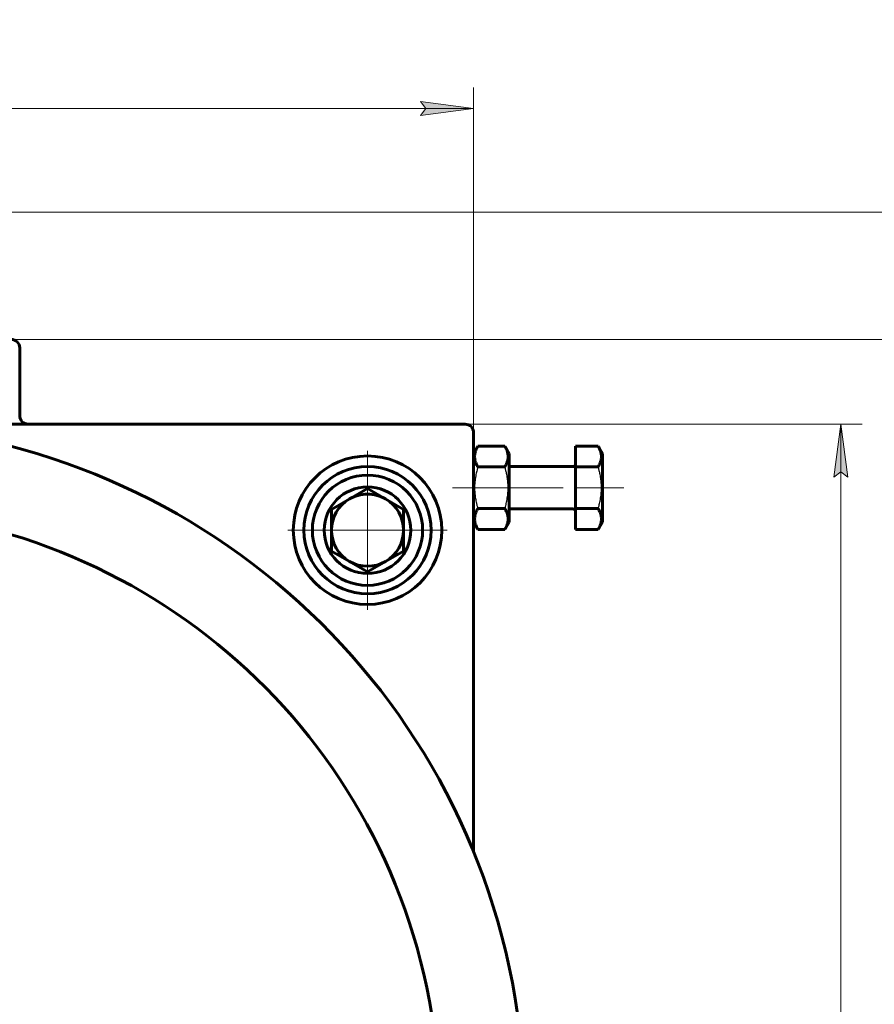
# Model space of a CAD drawing. Header units: millimetres. Extents: x 0 to 841, y 0 to 594.
# Tile 25 of 26: x 676 to 757, y 303 to 396. Entities that reach past the tile are written whole.
import ezdxf

# ---------------------------------------------------------------- set-up
doc = ezdxf.new("R2010")
doc.units = ezdxf.units.MM
for name, pattern in [('K5LT-1', [0]), ('K5LT_AXLED', [12, 7.5, -1.5, 1.5, -1.5]), ('K5LT_BASIC', [0]), ('K5LT_THIN', [0])]:
    doc.linetypes.add(name, pattern=pattern)
doc.layers.add('Системный слой', color=7, linetype='Continuous')
doc.layers.add('Системный слой (1)', color=251, linetype='Continuous', true_color=0x6c6c6c)
doc.styles.add('KDIMTEXTSTYLE', font='txt', dxfattribs={"width": 0.96, "oblique": 15, "height": 5})
doc.styles.add('KTEXTSTYLE', font='txt', dxfattribs={"width": 0.96, "height": 5})
doc.dimstyles.new('KDIMSTYLE (0.40)', dxfattribs={"dimtxt": 5, "dimasz": 1, "dimexe": 2, "dimexo": 0, "dimgap": 1, "dimtad": 1, "dimlfac": 2.5, "dimtxsty": 'KDIMTEXTSTYLE', "dimsah": 1, "dimcen": 0, "dimdle": 1, "dimadec": 0, "dimazin": 0, "dimtfac": 0.667, "dimtmove": 0, "dimatfit": 3, "dimfxl": 1, "dimtvp": 1, "dimtolj": 1, "dimtzin": 0, "dimarcsym": 0})

# ---------------------------------------------------------------- blocks, each defined once
blk = doc.blocks.new('D10')
at = {"layer": 'Системный слой (1)'}
for points in [[(598.876, 387.565), (599.376, 388.224), (594.376, 387.565), (599.376, 386.907)], [(719.176, 387.565), (714.176, 388.224), (714.676, 387.565), (714.176, 386.907)]]:
    blk.add_hatch(color=7, dxfattribs=at).paths.add_polyline_path(points)
at = {"layer": 'Системный слой (1)', "color": 7, "linetype": 'K5LT_THIN', "lineweight": 18}
for p, q in [((594.376, 293.002), (594.376, 389.565)), ((719.176, 334.966), (719.176, 389.565)), ((594.376, 387.565), (599.376, 388.224)), ((599.376, 388.224), (598.876, 387.565)), ((714.676, 387.565), (714.176, 388.224)), ((714.176, 388.224), (719.176, 387.565)), ((599.376, 386.907), (594.376, 387.565)), ((719.176, 387.565), (594.376, 387.565)), ((598.876, 387.565), (599.376, 386.907)), ((719.176, 387.565), (714.176, 386.907)), ((714.176, 386.907), (714.676, 387.565))]:
    blk.add_line(p, q, dxfattribs=at)
blk.add_wipeout([(651.765, 388.565), (651.765, 395.947), (661.387, 395.947), (661.387, 388.565)]).dxf.layer = 'Системный слой (1)'
at = {"layer": 'Системный слой (1)', "color": 7, "insert": (651.765, 395.153), "char_height": 5, "attachment_point": 1, "style": 'KTEXTSTYLE'}
blk.add_mtext('\\fArial|b0|c204|p34;\\H5.0;\\W1.000;\\Q15;\\fGOST Type AU|b0|i0|c204|p34;\\Q15;\\W0.960;312', dxfattribs=at)
blk = doc.blocks.new('KDIMARROW_01')
at = {"layer": 'Системный слой'}
blk.add_hatch(color=0, dxfattribs=at).paths.add_polyline_path([(0, 0), (-5, 0.658), (-4.5, 0), (-5, -0.658)])
at = {"layer": 'Системный слой', "color": 0, "linetype": 'K5LT_THIN', "lineweight": 18}
for p, q in [((-4.5, 0), (-5, 0.658)), ((-5, 0.658), (0, 0)), ((0, 0), (-5, -0.658)), ((-5, -0.658), (-4.5, 0))]:
    blk.add_line(p, q, dxfattribs=at)
at = {"layer": 'Системный слой (1)', "color": 0, "linetype": 'K5LT_THIN', "lineweight": 18}
blk.add_line((659.176, 293.002), (658.776, 293.002), dxfattribs=at)
blk = doc.blocks.new('D13')
at = {"layer": 'Системный слой (1)'}
for points in [[(754.468, 352.802), (753.809, 357.802), (753.151, 352.802), (753.809, 353.302)], [(753.809, 225.802), (754.468, 230.802), (753.809, 230.302), (753.151, 230.802)]]:
    blk.add_hatch(color=7, dxfattribs=at).paths.add_polyline_path(points)
at = {"layer": 'Системный слой (1)', "color": 7, "linetype": 'K5LT_THIN', "lineweight": 18}
for p, q in [((688.776, 357.802), (755.809, 357.802)), ((753.151, 352.802), (753.809, 357.802)), ((753.809, 357.802), (754.468, 352.802)), ((753.809, 225.802), (753.809, 357.802)), ((753.809, 353.302), (753.151, 352.802)), ((754.468, 352.802), (753.809, 353.302)), ((753.809, 225.802), (753.151, 230.802)), ((753.151, 230.802), (753.809, 230.302)), ((753.809, 230.302), (754.468, 230.802)), ((754.468, 230.802), (753.809, 225.802)), ((684.67, 225.802), (755.809, 225.802))]:
    blk.add_line(p, q, dxfattribs=at)
blk.add_wipeout([(752.809, 286.394), (745.428, 286.394), (745.428, 296.777), (752.809, 296.777)]).dxf.layer = 'Системный слой (1)'
at = {"layer": 'Системный слой (1)', "color": 7, "insert": (746.222, 286.394), "char_height": 5, "attachment_point": 1, "rotation": 90, "style": 'KTEXTSTYLE'}
blk.add_mtext('\\fArial|b0|c204|p34;\\H5.0;\\W1.000;\\Q15;\\fGOST Type AU|b0|i0|c204|p34;\\Q15;\\W0.960;330', dxfattribs=at)
blk = doc.blocks.new('D14')
at = {"layer": 'Системный слой (1)'}
for points in [[(768.997, 360.802), (768.339, 365.802), (767.68, 360.802), (768.339, 361.302)], [(768.339, 225.802), (768.997, 230.802), (768.339, 230.302), (767.68, 230.802)]]:
    blk.add_hatch(color=7, dxfattribs=at).paths.add_polyline_path(points)
at = {"layer": 'Системный слой (1)', "color": 7, "linetype": 'K5LT_THIN', "lineweight": 18}
for p, q in [((667.12, 365.802), (770.339, 365.802)), ((767.68, 360.802), (768.339, 365.802)), ((768.339, 365.802), (768.997, 360.802)), ((768.339, 225.802), (768.339, 365.802)), ((768.339, 361.302), (767.68, 360.802)), ((768.997, 360.802), (768.339, 361.302)), ((768.339, 225.802), (767.68, 230.802)), ((767.68, 230.802), (768.339, 230.302)), ((768.339, 230.302), (768.997, 230.802)), ((768.997, 230.802), (768.339, 225.802)), ((687.927, 225.802), (770.339, 225.802))]:
    blk.add_line(p, q, dxfattribs=at)
blk.add_wipeout([(767.339, 290.46), (759.957, 290.46), (759.957, 300.716), (767.339, 300.716)]).dxf.layer = 'Системный слой (1)'
at = {"layer": 'Системный слой (1)', "color": 7, "insert": (760.751, 290.46), "char_height": 5, "attachment_point": 1, "rotation": 90, "style": 'KTEXTSTYLE'}
blk.add_mtext('\\fArial|b0|c204|p34;\\H5.0;\\W1.000;\\Q15;\\fGOST Type AU|b0|i0|c204|p34;\\Q15;\\W0.960;350', dxfattribs=at)
blk = doc.blocks.new('D15')
at = {"layer": 'Системный слой (1)'}
for points in [[(783.025, 372.802), (782.367, 377.802), (781.709, 372.802), (782.367, 373.302)], [(782.367, 225.802), (783.025, 230.802), (782.367, 230.302), (781.709, 230.802)]]:
    blk.add_hatch(color=7, dxfattribs=at).paths.add_polyline_path(points)
at = {"layer": 'Системный слой (1)', "color": 7, "linetype": 'K5LT_THIN', "lineweight": 18}
for p, q in [((663.133, 377.802), (784.367, 377.802)), ((781.709, 372.802), (782.367, 377.802)), ((782.367, 377.802), (783.025, 372.802)), ((782.367, 225.802), (782.367, 377.802)), ((782.367, 373.302), (781.709, 372.802)), ((783.025, 372.802), (782.367, 373.302)), ((782.367, 225.802), (781.709, 230.802)), ((781.709, 230.802), (782.367, 230.302)), ((782.367, 230.302), (783.025, 230.802)), ((783.025, 230.802), (782.367, 225.802)), ((684.67, 225.802), (784.367, 225.802))]:
    blk.add_line(p, q, dxfattribs=at)
blk.add_wipeout([(781.367, 296.262), (773.985, 296.262), (773.985, 306.899), (781.367, 306.899)]).dxf.layer = 'Системный слой (1)'
at = {"layer": 'Системный слой (1)', "color": 7, "insert": (774.779, 296.262), "char_height": 5, "attachment_point": 1, "rotation": 90, "style": 'KTEXTSTYLE'}
blk.add_mtext('\\fArial|b0|c204|p34;\\H5.0;\\W1.000;\\Q15;\\fGOST Type AU|b0|i0|c204|p34;\\Q15;\\W0.960;380', dxfattribs=at)
blk = doc.blocks.new('U101')
at = {"layer": 'Системный слой (1)', "color": 30, "linetype": 'K5LT_AXLED', "lineweight": 18, "true_color": 0xff8000}
for q in [(709.176, 356.802), (700.176, 347.802), (718.176, 347.802), (709.176, 338.802)]:
    blk.add_line((709.176, 347.802), q, dxfattribs=at)
blk = doc.blocks.new('U106')
at = {"layer": 'Системный слой (1)', "color": 30, "linetype": 'K5LT_AXLED', "lineweight": 18, "true_color": 0xff8000}
for q in [(709.176, 355.802), (701.176, 347.802), (717.176, 347.802), (709.176, 339.802)]:
    blk.add_line((709.176, 347.802), q, dxfattribs=at)

msp = doc.modelspace()

# ---------------------------------------------------------------- linework, layer by layer
at = {"layer": 'Системный слой (1)', "color": 150, "linetype": 'K5LT_BASIC', "lineweight": 60, "true_color": 0x0080ff}
for p, q in [((676.3764, 358.6019), (676.3764, 365.0019)), ((718.3764, 357.8019), (659.1764, 357.8019)), ((719.1764, 317.4772), (719.1764, 357.0019)), ((719.1764, 355.0319), (719.5783, 355.7279)), ((719.5783, 355.7279), (722.1346, 355.7279)), ((722.1346, 355.7279), (722.5364, 355.0319)), ((728.7764, 355.7279), (728.7764, 353.7649)), ((728.7764, 355.7279), (730.9346, 355.7279)), ((730.9346, 355.7279), (731.3364, 355.0319)), ((722.5364, 348.5719), (722.5364, 355.0319)), ((731.3364, 348.5719), (731.3364, 355.0319)), ((728.6164, 353.8019), (722.5364, 353.8019)), ((719.5783, 353.7649), (722.1346, 353.7649)), ((728.7764, 353.7649), (730.9346, 353.7649)), ((728.7764, 353.7649), (728.7764, 349.8389)), ((709.1764, 351.7279), (705.7764, 349.7649)), ((712.5764, 349.7649), (709.1764, 351.7279)), ((705.7764, 349.7649), (705.7764, 345.8389)), ((712.5764, 345.8389), (712.5764, 349.7649)), ((719.5783, 349.8389), (722.1346, 349.8389)), ((728.6164, 349.8019), (722.5364, 349.8019)), ((728.7764, 349.8389), (730.9346, 349.8389)), ((728.7764, 349.8389), (728.7764, 347.8759)), ((719.1764, 348.5719), (719.5783, 347.8759)), ((722.1346, 347.8759), (722.5364, 348.5719)), ((730.9346, 347.8759), (731.3364, 348.5719)), ((719.5783, 347.8759), (722.1346, 347.8759)), ((728.7764, 347.8759), (730.9346, 347.8759)), ((705.7764, 345.8389), (709.1764, 343.8759)), ((709.1764, 343.8759), (712.5764, 345.8389))]:
    msp.add_line(p, q, dxfattribs=at)
for radius in [7, 6, 5.2, 4.08]:
    msp.add_circle((709.1764, 347.8019), radius, dxfattribs=at)
for centre, radius, start, end in [((675.5764, 365.0019), 0.8, 0, 90), ((677.1764, 358.6019), 0.8, 180, 270), ((659.1764, 293.0019), 64.8, 286.236374, 253.763626), ((718.3764, 357.0019), 0.8, 0, 90), ((728.6164, 353.9619), 0.16, 270, 0), ((709.1764, 347.8019), 3.4, 90, 120), ((709.1764, 347.8019), 3.4, 60, 90), ((709.1764, 347.8019), 3.4, 120, 180), ((709.1764, 347.8019), 3.4, 0, 60), ((659.1764, 293.0019), 56.8, 288.441721, 251.558279), ((728.6164, 349.6419), 0.16, 0, 90), ((709.1764, 347.8019), 3.4, 180, 240), ((709.1764, 347.8019), 3.4, 300, 0), ((709.1764, 347.8019), 3.4, 240, 300)]:
    msp.add_arc(centre, radius, start, end, dxfattribs=at)
for points in [[(719.5783, 355.7279), (719.5059, 355.6025), (719.4239, 355.437), (719.3476, 355.2203), (719.3126, 355.0913), (719.2884, 354.9604), (719.2759, 354.8394), (719.2733, 354.7221), (719.2805, 354.5927), (719.3014, 354.4508), (719.3442, 354.279), (719.4265, 354.0493), (719.5155, 353.8736), (719.5783, 353.7649)], [(722.1346, 353.7649), (722.207, 353.8903), (722.289, 354.0557), (722.3652, 354.2725), (722.4002, 354.4015), (722.4245, 354.5324), (722.437, 354.6534), (722.4396, 354.7707), (722.4323, 354.9001), (722.4115, 355.042), (722.3687, 355.2138), (722.2863, 355.4435), (722.1974, 355.6192), (722.1346, 355.7279)], [(730.9346, 353.7649), (731.007, 353.8903), (731.089, 354.0557), (731.1652, 354.2725), (731.2002, 354.4015), (731.2245, 354.5324), (731.237, 354.6534), (731.2396, 354.7707), (731.2323, 354.9001), (731.2115, 355.042), (731.1687, 355.2138), (731.0863, 355.4435), (730.9974, 355.6192), (730.9346, 355.7279)], [(719.5783, 349.8389), (719.5059, 349.7136), (719.4239, 349.5481), (719.3476, 349.3313), (719.3126, 349.2023), (719.2884, 349.0714), (719.2759, 348.9504), (719.2733, 348.8331), (719.2805, 348.7038), (719.3014, 348.5618), (719.3442, 348.3901), (719.4265, 348.1603), (719.5155, 347.9847), (719.5783, 347.8759)], [(722.1346, 347.8759), (722.207, 348.0013), (722.289, 348.1668), (722.3652, 348.3835), (722.4002, 348.5125), (722.4245, 348.6435), (722.437, 348.7644), (722.4396, 348.8817), (722.4323, 349.0111), (722.4115, 349.1531), (722.3687, 349.3248), (722.2863, 349.5545), (722.1974, 349.7302), (722.1346, 349.8389)], [(730.9346, 347.8759), (731.007, 348.0013), (731.089, 348.1668), (731.1652, 348.3835), (731.2002, 348.5125), (731.2245, 348.6435), (731.237, 348.7644), (731.2396, 348.8817), (731.2323, 349.0111), (731.2115, 349.1531), (731.1687, 349.3248), (731.0863, 349.5545), (730.9974, 349.7302), (730.9346, 349.8389)]]:
    msp.add_open_spline(points, degree=3, knots=[0, 0, 0, 0, 2.7503561, 3.5880438, 4.6373076, 5.4928492, 6.3590794, 7.1880008, 7.9643082, 9.0854941, 10.1877144, 11.6111122, 14, 14, 14, 14], dxfattribs=at)
at = {"layer": 'Системный слой (1)', "color": 7, "linetype": 'K5LT-1'}
for points in [[(719.5783, 353.7649), (719.5519, 353.6735), (719.4879, 353.4397), (719.3899, 353.015), (719.3213, 352.5876), (719.2909, 352.2576), (719.2803, 352.0739), (719.2762, 351.955), (719.2746, 351.8552), (719.2744, 351.7479), (719.2769, 351.6132), (719.2842, 351.4516), (719.3011, 351.2195), (719.3404, 350.8832), (719.4101, 350.5002), (719.4943, 350.1413), (719.5493, 349.9394), (719.5783, 349.8389)], [(722.1346, 349.8389), (722.161, 349.9304), (722.225, 350.1641), (722.323, 350.5888), (722.3916, 351.0163), (722.422, 351.3462), (722.4325, 351.5299), (722.4366, 351.6488), (722.4382, 351.7486), (722.4385, 351.856), (722.436, 351.9906), (722.4286, 352.1523), (722.4117, 352.3844), (722.3725, 352.7206), (722.3028, 353.1036), (722.2186, 353.4625), (722.1636, 353.6644), (722.1346, 353.7649)], [(730.9346, 349.8389), (730.961, 349.9304), (731.025, 350.1641), (731.123, 350.5888), (731.1916, 351.0163), (731.222, 351.3462), (731.2325, 351.5299), (731.2366, 351.6488), (731.2382, 351.7486), (731.2385, 351.856), (731.236, 351.9906), (731.2286, 352.1523), (731.2117, 352.3844), (731.1725, 352.7206), (731.1028, 353.1036), (731.0186, 353.4625), (730.9636, 353.6644), (730.9346, 353.7649)]]:
    msp.add_open_spline(points, degree=3, knots=[0, 0, 0, 0, 3.1522963, 8.0240269, 14.4303577, 17.4742998, 18.9962709, 20.5182419, 21.4098548, 22.3014677, 24.0846935, 25.8679193, 27.6511451, 31.7925039, 37.0725247, 40.5362624, 44, 44, 44, 44], dxfattribs=at)

# ---------------------------------------------------------------- next in the draw order: dimensions: what is measured, and where the dimension line sits
at = {"layer": 'Системный слой (1)', "color": 7}
dim = msp.add_linear_dim(base=(719.1764, 387.5653), p1=(594.3764, 293.0019), p2=(719.1764, 334.9661), dimstyle='KDIMSTYLE (0.40)', override={"dimexo": 0, "dimpost": '\\fGOST Type AU|b0|c204|p34;\\H5.0;\\W0.960;\\Q15;<>', "dimblk1": 'KDIMARROW_01', "dimblk2": 'KDIMARROW_01', "dimse1": 0, "dimse2": 0, "dimclrt": 7, "dimtol": 1, "dimtp": 0, "dimtm": 0, "dimtdec": 5, "dimtolj": 1}, dxfattribs=at)
dim.commit()
dim.dimension.update_dxf_attribs({"geometry": 'D10', "text_midpoint": (656.7764, 387.5653), "dimtype": 160})

# ---------------------------------------------------------------- next in the draw order: dimensions: what is measured, and where the dimension line sits
dim = msp.add_linear_dim(base=(753.8095, 225.8019), p1=(688.7764, 357.8019), p2=(684.6705, 225.8019), angle=90, dimstyle='KDIMSTYLE (0.40)', override={"dimexo": 0, "dimpost": '\\fGOST Type AU|b0|c204|p34;\\H5.0;\\W0.960;\\Q15;<>', "dimblk1": 'KDIMARROW_01', "dimblk2": 'KDIMARROW_01', "dimse1": 0, "dimse2": 0, "dimclrt": 7, "dimtol": 1, "dimtp": 0, "dimtm": 0, "dimtdec": 5, "dimtolj": 1}, dxfattribs=at)
dim.commit()
dim.dimension.update_dxf_attribs({"geometry": 'D13', "text_midpoint": (753.8095, 291.8019), "dimtype": 160})

# ---------------------------------------------------------------- next in the draw order: dimensions: what is measured, and where the dimension line sits
dim = msp.add_linear_dim(base=(768.3387, 225.8019), p1=(667.1201, 365.8019), p2=(687.927, 225.8019), angle=90, dimstyle='KDIMSTYLE (0.40)', override={"dimexo": 0, "dimpost": '\\fGOST Type AU|b0|c204|p34;\\H5.0;\\W0.960;\\Q15;<>', "dimblk1": 'KDIMARROW_01', "dimblk2": 'KDIMARROW_01', "dimse1": 0, "dimse2": 0, "dimclrt": 7, "dimtol": 1, "dimtp": 0, "dimtm": 0, "dimtdec": 5, "dimtolj": 1}, dxfattribs=at)
dim.commit()
dim.dimension.update_dxf_attribs({"geometry": 'D14', "text_midpoint": (768.3387, 295.8019), "dimtype": 160})

# ---------------------------------------------------------------- next in the draw order: dimensions: what is measured, and where the dimension line sits
dim = msp.add_linear_dim(base=(782.3669, 225.8019), p1=(663.1335, 377.8019), p2=(684.6705, 225.8019), angle=90, dimstyle='KDIMSTYLE (0.40)', override={"dimexo": 0, "dimpost": '\\fGOST Type AU|b0|c204|p34;\\H5.0;\\W0.960;\\Q15;<>', "dimblk1": 'KDIMARROW_01', "dimblk2": 'KDIMARROW_01', "dimse1": 0, "dimse2": 0, "dimclrt": 7, "dimtol": 1, "dimtp": 0, "dimtm": 0, "dimtdec": 5, "dimtolj": 1}, dxfattribs=at)
dim.commit()
dim.dimension.update_dxf_attribs({"geometry": 'D15', "text_midpoint": (782.3669, 301.8019), "dimtype": 160})

# ---------------------------------------------------------------- next in the draw order: linework, layer by layer
at = {"layer": 'Системный слой (1)', "color": 30, "linetype": 'K5LT_AXLED', "lineweight": 18, "true_color": 0xff8000}
for p, q in [((717.1764, 351.8019), (721.5783, 351.8019)), ((720.1346, 351.8019), (730.7764, 351.8019)), ((728.9346, 351.8019), (733.3364, 351.8019))]:
    msp.add_line(p, q, dxfattribs=at)

# ---------------------------------------------------------------- next in the draw order: block references
at = {"layer": 'Системный слой (1)'}
for name in ['U101', 'U106']:
    msp.add_blockref(name, (0, 0), dxfattribs=at)

doc.saveas('drawing.dxf')
